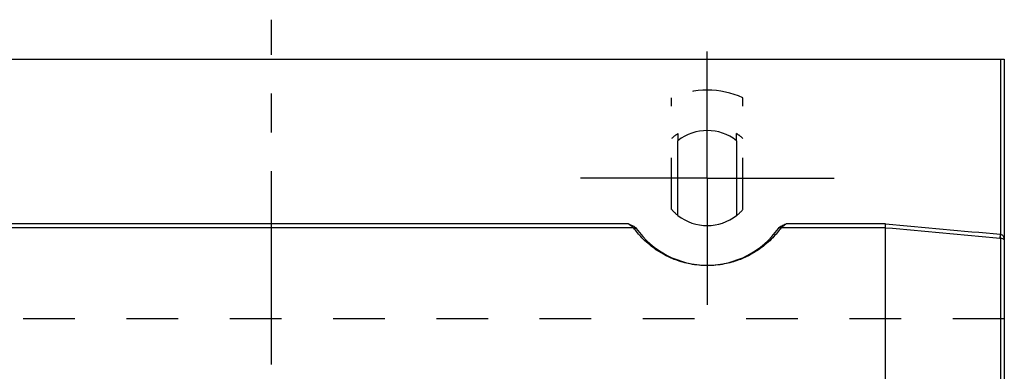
# Model space of a CAD drawing. Header units: millimetres. Extents: x 402 to 598, y 400 to 600.
# Tile 7 of 7: x 468 to 592, y 556 to 600. Entities that reach past the tile are written whole.
import ezdxf

# ---------------------------------------------------------------- set-up
doc = ezdxf.new("R2010")
doc.units = ezdxf.units.MM
doc.header["$LTSCALE"] = 65.185185
doc.linetypes.add('CENTER', pattern=[0.6, 0.375, -0.075, 0.075, -0.075])
doc.linetypes.add('HIDDEN', pattern=[0.2, 0.1, -0.1])
for name, color, linetype in [('ACHSEN_S', 7, 'CONTINUOUS'), ('FLAECHEN', 7, 'CONTINUOUS'), ('KOERPER', 7, 'CONTINUOUS'), ('KONST.EL_MIT_GEO', 7, 'CONTINUOUS')]:
    doc.layers.add(name, color=color, linetype=linetype)

msp = doc.modelspace()

# ---------------------------------------------------------------- linework, layer by layer
at = {"layer": 'ACHSEN_S', "color": 2, "linetype": 'CENTER'}
msp.add_line((500, 400), (500, 600), dxfattribs=at)
at = {"layer": 'FLAECHEN', "color": 8, "linetype": 'HIDDEN'}
msp.add_line((592.5, 562.21), (407.5, 562.21), dxfattribs=at)
at = {"layer": 'KOERPER', "color": 8, "linetype": 'HIDDEN'}
for p, q in [((550.5, 576.03), (550.5, 590.14)), ((559.5, 576.03), (559.5, 590.14)), ((551.3, 585.62), (551.3, 584.72)), ((558.7, 584.72), (558.7, 585.62))]:
    msp.add_line(p, q, dxfattribs=at)
at = {"layer": 'KOERPER', "color": 7, "linetype": 'Continuous'}
for p, q in [((551.3, 575.28), (551.3, 584.72)), ((558.7, 584.72), (558.7, 575.28))]:
    msp.add_line(p, q, dxfattribs=at)
at = {"layer": 'KOERPER', "color": 8, "linetype": 'HIDDEN'}
for radius, start, end in [(6.73, 123.3633, 131.9786), (6.73, 48.0214, 56.6367), (6, 221.4096, 231.9269), (6, 308.0731, 318.5904)]:
    msp.add_arc((555, 580), radius, start, end, dxfattribs=at)
at = {"layer": 'KOERPER', "color": 7, "linetype": 'Continuous'}
for start, end in [(51.9269, 128.0731), (231.9269, 308.0731)]:
    msp.add_arc((555, 580), 6, start, end, dxfattribs=at)
at = {"layer": 'KONST.EL_MIT_GEO', "color": 2, "linetype": 'CENTER'}
for q in [(555, 596), (539, 580), (555, 564), (571, 580)]:
    msp.add_line((555, 580), q, dxfattribs=at)
at = {"layer": 'KONST.EL_MIT_GEO', "color": 7, "linetype": 'Continuous'}
for p, q in [((407.5, 595), (592.5, 595)), ((592, 595), (592, 572.91)), ((592.5, 595), (592.5, 405)), ((545.68, 573.74), (454.32, 573.74)), ((545.06, 574.22), (454.94, 574.22)), ((577.5, 573.74), (564.32, 573.74)), ((577.52, 574.22), (564.94, 574.22)), ((577.5, 508.14), (577.5, 573.74)), ((591.96, 572.43), (592, 572.91)), ((592.04, 572.42), (592.04, 427.58))]:
    msp.add_line(p, q, dxfattribs=at)
at = {"layer": 'KONST.EL_MIT_GEO', "color": 8, "linetype": 'HIDDEN'}
msp.add_arc((555, 580), 11.1, 66.0734, 113.9266, dxfattribs=at)
at = {"layer": 'KONST.EL_MIT_GEO', "color": 7, "linetype": 'Continuous'}
for centre, radius, start, end in [((555, 580), 11, 215.2982, 324.7018), ((592.28, 576.01), 3.6, 264.8078, 266.1991), ((592.16, 573.81), 0.92, 259.6918, 262.4395)]:
    msp.add_arc(centre, radius, start, end, dxfattribs=at)
for points, knots in [([(545.06, 574.22), (545.15, 574.19), (545.32, 574.11), (545.67, 573.96), (545.91, 573.8), (546.02, 573.64)], [0, 0, 0, 0, 0.25118, 0.502316, 1, 1, 1, 1]), ([(545.68, 573.74), (545.64, 573.77), (545.43, 573.92), (545.22, 574.08), (545.06, 574.22)], [0, 0, 0, 0, 0.186758, 1, 1, 1, 1]), ([(545.68, 573.74), (545.76, 573.74), (545.92, 573.71), (546.04, 573.61), (546.09, 573.55)], [0, 0, 0, 0, 0.505433, 1, 1, 1, 1]), ([(564.32, 573.74), (564, 573.29), (563.18, 572.31), (561.86, 571.18), (560.4, 570.27), (558.91, 569.59), (557.08, 569.08), (555, 568.88), (552.92, 569.08), (551.09, 569.59), (549.6, 570.27), (548.14, 571.18), (546.82, 572.31), (546, 573.29), (545.68, 573.74)], [0, 0, 0, 0, 0.075611, 0.175737, 0.238547, 0.312784, 0.400641, 0.5, 0.599359, 0.687216, 0.761453, 0.824263, 0.924389, 1, 1, 1, 1]), ([(564.32, 573.74), (564.24, 573.74), (564.08, 573.71), (563.96, 573.61), (563.91, 573.55)], [0, 0, 0, 0, 0.505433, 1, 1, 1, 1]), ([(563.98, 573.64), (564.09, 573.8), (564.33, 573.96), (564.68, 574.11), (564.85, 574.19), (564.94, 574.22)], [0, 0, 0, 0, 0.497685, 0.748821, 1, 1, 1, 1]), ([(564.94, 574.22), (564.89, 574.17), (564.68, 574), (564.47, 573.85), (564.32, 573.74)], [0, 0, 0, 0, 0.286403, 1, 1, 1, 1]), ([(577.5, 573.74), (577.5, 573.75), (577.5, 573.77), (577.5, 573.83), (577.51, 573.93), (577.51, 574.07), (577.52, 574.17), (577.52, 574.22)], [0, 0, 0, 0, 0.057971, 0.140816, 0.371764, 0.668535, 1, 1, 1, 1]), ([(592.04, 572.42), (592.04, 572.44), (592.03, 572.5), (592.03, 572.61), (592.03, 572.75), (592.04, 572.85), (592.04, 572.9)], [0, 0, 0, 0, 0.143561, 0.374564, 0.670083, 1, 1, 1, 1]), ([(592.04, 572.9), (592.09, 572.89), (592.17, 572.86), (592.27, 572.79), (592.35, 572.69), (592.43, 572.55), (592.49, 572.37), (592.5, 572.22), (592.5, 572.14)], [0, 0, 0, 0, 0.138369, 0.270356, 0.397159, 0.520624, 0.761722, 1, 1, 1, 1]), ([(592.04, 572.42), (592.12, 572.42), (592.25, 572.39), (592.4, 572.32), (592.48, 572.23), (592.5, 572.17), (592.5, 572.14)], [0, 0, 0, 0, 0.398336, 0.664105, 0.850471, 1, 1, 1, 1])]:
    msp.add_open_spline(points, degree=3, knots=knots, dxfattribs=at)
for points in [[(577.5, 573.74), (582.32, 573.3), (587.14, 572.86), (591.96, 572.43)], [(577.52, 574.22), (582.35, 573.78), (587.17, 573.34), (592, 572.91)]]:
    msp.add_open_spline(points, degree=3, dxfattribs=at)

doc.saveas('drawing.dxf')
